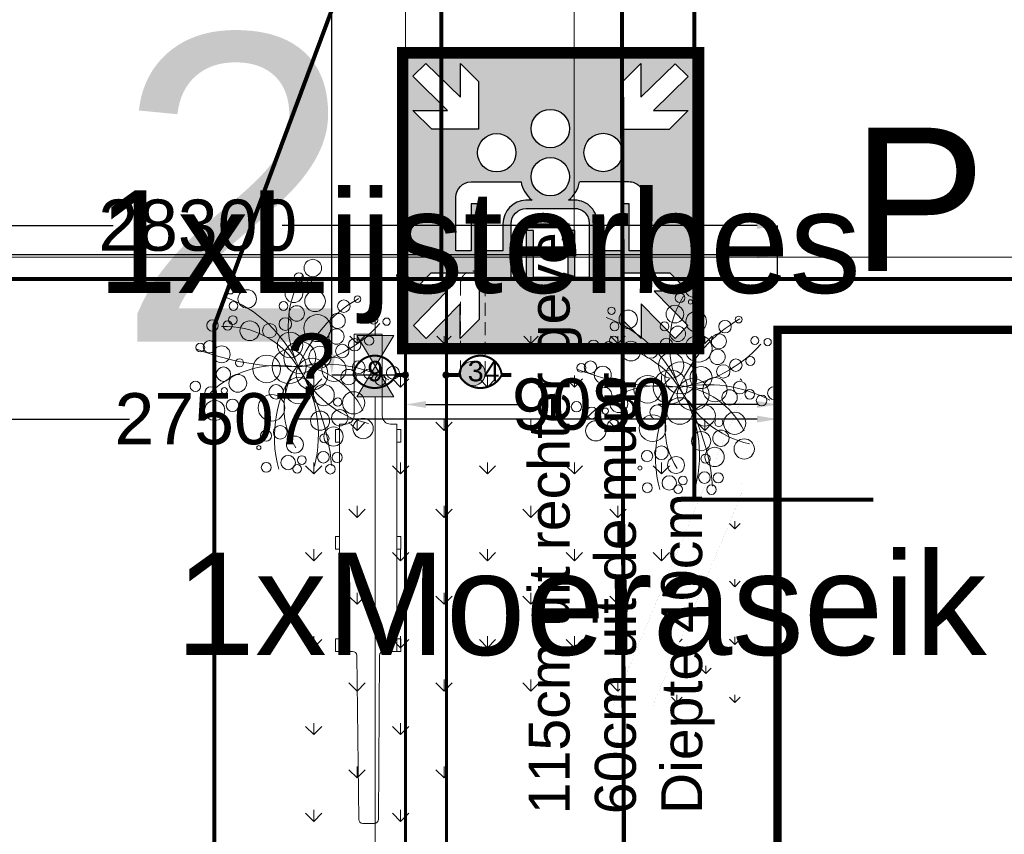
# Model space of a CAD drawing. Header units: millimetres. Extents: x 747415 to 1601423, y -236173 to 551995.
# Tile 198 of 256: x 1158491 to 1182523, y 19854 to 39745. Entities that reach past the tile are written whole.
import ezdxf
from ezdxf.lldxf.tags import DXFTag

# ---------------------------------------------------------------- set-up
doc = ezdxf.new("R2010")
doc.units = ezdxf.units.MM
doc.header["$LTSCALE"] = 100
doc.header["$MEASUREMENT"] = 0
doc.linetypes.add('HIDDEN2', pattern=[4.762499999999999, 3.175, -1.5875])
doc.layers.get('0').update_dxf_attribs({"linetype": 'CONTINUOUS', "lineweight": 0})
doc.layers.get('DEFPOINTS').update_dxf_attribs({"color": 6, "linetype": 'CONTINUOUS', "lineweight": 0})
for name, color, linetype, lineweight in [('T--A9042_BEPLANTING', 90, 'CONTINUOUS', 0), ('T--L9020_GEBOUWEN', 252, 'CONTINUOUS', 0), ('T--L9042_BEPLANTING', 90, 'CONTINUOUS', 0), ('T--L9042_BOMEN', 84, 'CONTINUOUS', 0), ('T--L9052_Ontstop Riool', 240, 'CONTINUOUS', 0), ('T--L9053_Water', 240, 'BLUS_WATER_LEIDING', 0), ('T--L9053_Waterleidingen', 170, 'TAP_WATER', 0), ('T--L9054_Gasleiding', 90, 'GAS_LINE', 0), ('T--L9060_Elektra', 240, 'ELECTRICAL_LINE', 0), ('T--L9065_BEVEILIGING_Afsluiter', 240, 'CONTINUOUS', 0), ('T--L9071_TERREINMEUBILAIR_Bank', 250, 'CONTINUOUS', 0), ('T--M9065_BEVEILIGING_Afsluiters', 240, 'CONTINUOUS', 0), ('T--T9020_GEBOUWEN', 7, 'CONTINUOUS', 0), ('T--T9042_Boomsoort', 7, 'CONTINUOUS', 0)]:
    doc.layers.add(name, color=color, linetype=linetype, lineweight=lineweight)
doc.layers.add('T--L9041_VERHARDING_Wegen', color=7, linetype='CONTINUOUS')
doc.layers.add('T--L9065_BEVEILIGING_Verzamelplaats', color=7, linetype='CONTINUOUS', true_color=0x00824a)
doc.styles.get("Standard").update_dxf_attribs({"font": 'arial.ttf'})
tags = doc.linetypes.add('BLUS_WATER_LEIDING', pattern='A,12.7,-5.08,["BSH",Standard,S=2.54,R=0,X=-2.54,Y=-1.27],-7.62', length=25.4).pattern_tags.tags
tags[6] = DXFTag(74, 10)
tags = doc.linetypes.add('ELECTRICAL_LINE', pattern='A,101.6,-50.08,["E",Standard,S=25.04,R=0,X=-12.52,Y=-12.52],-76.2', length=227.88).pattern_tags.tags
tags[6] = DXFTag(74, 10)
tags = doc.linetypes.add('GAS_LINE', pattern='A,12.7,-5.08,["GAS",Standard,S=2.54,R=0,X=-2.54,Y=-1.27],-6.35', length=24.13).pattern_tags.tags
tags[6] = DXFTag(74, 10)
tags = doc.linetypes.add('TAP_WATER', pattern='A,12.7,-5.08,["Water",Standard,S=2.54,R=0,X=-3.81,Y=-1.27],-7.62', length=25.4).pattern_tags.tags
tags[6] = DXFTag(74, 10)
doc.dimstyles.get("Standard").update_dxf_attribs({"dimtxt": 0.18, "dimasz": 500, "dimexe": 0.18, "dimexo": 0.0625, "dimgap": 0.09, "dimtad": 0, "dimtoh": 1, "dimdec": 0, "dimzin": 0, "dimdsep": 46, "dimtxsty": 'Standard', "dimcen": 0.09, "dimadec": 0, "dimazin": 0, "dimtfac": 1, "dimtdec": 0, "dimtofl": 0, "dimtmove": 0, "dimatfit": 3, "dimfxl": 1, "dimtolj": 1, "dimtzin": 0, "dimarcsym": 0})

# ---------------------------------------------------------------- blocks, each defined once
blk = doc.blocks.new('kraan')
at = {"layer": 'T--L9053_Water'}
for p, q in [((300, 1000), (-300, 0)), ((-300, 1000), (300, 1000)), ((-300, 1000), (300, 0)), ((300, 0), (0, 500)), ((-300, 0), (300, 0))]:
    blk.add_line(p, q, dxfattribs=at)
blk = doc.blocks.new('*D27')
at = {"layer": 'DEFPOINTS', "color": 0, "transparency": 16777216}
for p in [(1176987.255634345, 31067.30078719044), (1167907.255634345, 30349.90615700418), (1176987.255634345, 30349.90615700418)]:
    blk.add_point(p, dxfattribs=at)
at = {"layer": 'T--M9065_BEVEILIGING_Afsluiters', "color": 0, "lineweight": -2, "transparency": 16777216}
for p, q in [((1176987.255634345, 31067.23828719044), (1176987.255634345, 30349.72615700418)), ((1167907.255634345, 30349.96865700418), (1167907.255634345, 30350.08615700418)), ((1168407.255634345, 30349.90615700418), (1170822.165634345, 30349.90615700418)), ((1176487.255634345, 30349.90615700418), (1174072.345634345, 30349.90615700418))]:
    blk.add_line(p, q, dxfattribs=at)
at = {"layer": 'T--M9065_BEVEILIGING_Afsluiters', "color": 0, "transparency": 16777216}
for points in [[(1168407.255634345, 30433.23949033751), (1168407.255634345, 30266.57282367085), (1167907.255634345, 30349.90615700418)], [(1176487.255634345, 30433.23949033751), (1176487.255634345, 30266.57282367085), (1176987.255634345, 30349.90615700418)]]:
    blk.add_solid(points, dxfattribs=at)
at = {"layer": 'T--M9065_BEVEILIGING_Afsluiters', "color": 0, "lineweight": 0, "transparency": 16777216, "insert": (1172447.255634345, 30349.90615700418), "char_height": 1250, "attachment_point": 5}
blk.add_mtext('\\A1;9080', dxfattribs=at)
blk = doc.blocks.new('*D28')
at = {"layer": 'DEFPOINTS', "color": 0, "transparency": 16777216}
for p in [(1166109.408998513, 55827.30078719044), (1167907.255634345, 55827.30078719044), (1167907.255634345, 31067.30078719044)]:
    blk.add_point(p, dxfattribs=at)
at = {"layer": 'T--M9065_BEVEILIGING_Afsluiters', "color": 0, "lineweight": -2, "transparency": 16777216}
for p, q in [((1167907.193134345, 55827.30078719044), (1166109.228998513, 55827.30078719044)), ((1166109.408998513, 55327.30078719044), (1166109.408998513, 45572.39078719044)), ((1166109.408998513, 31567.30078719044), (1166109.408998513, 41322.21078719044)), ((1167907.193134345, 31067.30078719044), (1166109.228998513, 31067.30078719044))]:
    blk.add_line(p, q, dxfattribs=at)
at = {"layer": 'T--M9065_BEVEILIGING_Afsluiters', "color": 0, "transparency": 16777216}
for points in [[(1166026.07566518, 55327.30078719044), (1166192.742331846, 55327.30078719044), (1166109.408998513, 55827.30078719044)], [(1166026.07566518, 31567.30078719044), (1166192.742331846, 31567.30078719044), (1166109.408998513, 31067.30078719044)]]:
    blk.add_solid(points, dxfattribs=at)
at = {"layer": 'T--M9065_BEVEILIGING_Afsluiters', "color": 0, "lineweight": 0, "transparency": 16777216, "insert": (1166109.408998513, 43447.30078719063), "char_height": 1250, "attachment_point": 5, "rotation": 90}
blk.add_mtext('\\A1;24760', dxfattribs=at)
blk = doc.blocks.new('*D29')
at = {"layer": 'DEFPOINTS', "color": 0, "transparency": 16777216}
for p in [(1151447.255634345, 34000.06384305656), (1176987.255634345, 34000.06384305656), (1176987.255634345, 33410.83185926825)]:
    blk.add_point(p, dxfattribs=at)
at = {"layer": 'T--M9065_BEVEILIGING_Afsluiters', "color": 0, "lineweight": -2, "transparency": 16777216}
for p, q in [((1151447.255634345, 34000.12634305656), (1151447.255634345, 34000.24384305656)), ((1151947.255634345, 34000.06384305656), (1151947.345634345, 34000.06384305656)), ((1176487.255634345, 34000.06384305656), (1153647.525634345, 34000.06384305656)), ((1176987.255634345, 33410.89435926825), (1176987.255634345, 34000.24384305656))]:
    blk.add_line(p, q, dxfattribs=at)
at = {"layer": 'T--M9065_BEVEILIGING_Afsluiters', "color": 0, "transparency": 16777216}
for points in [[(1151947.255634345, 34083.3971763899), (1151947.255634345, 33916.73050972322), (1151447.255634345, 34000.06384305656)], [(1176487.255634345, 34083.3971763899), (1176487.255634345, 33916.73050972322), (1176987.255634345, 34000.06384305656)]]:
    blk.add_solid(points, dxfattribs=at)
at = {"layer": 'T--M9065_BEVEILIGING_Afsluiters', "color": 0, "lineweight": 0, "transparency": 16777216, "insert": (1152797.435634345, 34000.06384305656), "char_height": 500, "attachment_point": 5}
blk.add_mtext('\\A1;25540', dxfattribs=at)
blk = doc.blocks.new('*D31')
at = {"layer": 'DEFPOINTS', "color": 0, "transparency": 16777216}
for p in [(1149479.809391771, 33413.52044737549), (1176987.255634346, 31410.83185926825), (1176987.255634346, 29992.61703276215)]:
    blk.add_point(p, dxfattribs=at)
at = {"layer": 'T--M9065_BEVEILIGING_Afsluiters', "color": 0, "lineweight": -2, "transparency": 16777216}
for p, q in [((1149479.809391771, 33413.45794737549), (1149479.809391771, 29992.43703276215)), ((1176987.255634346, 31410.76935926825), (1176987.255634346, 29992.43703276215)), ((1149979.809391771, 29992.61703276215), (1161170.942513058, 29992.61703276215)), ((1176487.255634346, 29992.61703276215), (1165296.122513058, 29992.61703276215))]:
    blk.add_line(p, q, dxfattribs=at)
at = {"layer": 'T--M9065_BEVEILIGING_Afsluiters', "color": 0, "transparency": 16777216}
for points in [[(1149979.809391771, 30075.95036609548), (1149979.809391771, 29909.28369942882), (1149479.809391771, 29992.61703276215)], [(1176487.255634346, 30075.95036609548), (1176487.255634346, 29909.28369942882), (1176987.255634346, 29992.61703276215)]]:
    blk.add_solid(points, dxfattribs=at)
at = {"layer": 'T--M9065_BEVEILIGING_Afsluiters', "color": 0, "lineweight": 0, "transparency": 16777216, "insert": (1163233.532513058, 29992.61703276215), "char_height": 1250, "attachment_point": 5}
blk.add_mtext('\\A1;27507', dxfattribs=at)
blk = doc.blocks.new('*D32')
at = {"layer": 'DEFPOINTS', "color": 0, "transparency": 16777216}
for p in [(1176987.255634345, 34719.24179081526), (1148687.255634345, 33414.46881333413), (1176987.255634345, 33410.83185926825)]:
    blk.add_point(p, dxfattribs=at)
at = {"layer": 'T--M9065_BEVEILIGING_Afsluiters', "color": 0, "lineweight": -2, "transparency": 16777216}
for p, q in [((1148687.255634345, 33414.53131333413), (1148687.255634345, 34719.42179081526)), ((1149187.255634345, 34719.24179081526), (1160774.665634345, 34719.24179081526)), ((1176487.255634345, 34719.24179081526), (1164899.845634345, 34719.24179081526)), ((1176987.255634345, 33410.89435926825), (1176987.255634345, 34719.42179081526))]:
    blk.add_line(p, q, dxfattribs=at)
at = {"layer": 'T--M9065_BEVEILIGING_Afsluiters', "color": 0, "transparency": 16777216}
for points in [[(1149187.255634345, 34802.57512414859), (1149187.255634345, 34635.90845748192), (1148687.255634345, 34719.24179081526)], [(1176487.255634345, 34802.57512414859), (1176487.255634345, 34635.90845748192), (1176987.255634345, 34719.24179081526)]]:
    blk.add_solid(points, dxfattribs=at)
at = {"layer": 'T--M9065_BEVEILIGING_Afsluiters', "color": 0, "lineweight": 0, "transparency": 16777216, "insert": (1162837.255634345, 34719.24179081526), "char_height": 1250, "attachment_point": 5}
blk.add_mtext('\\A1;28300', dxfattribs=at)
blk = doc.blocks.new('boom21')
for centre, radius in [((452.1394366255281, 2629.609390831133), 117.5835447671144), ((177.1405614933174, 2447.76803503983), 124.3727060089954), ((475.970038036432, 2290.945128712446), 142.3366432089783), ((-703.5544937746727, 2096.385423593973), 247.9185551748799), ((29.47246033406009, 1949.90517048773), 235.4579580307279), ((976.2788686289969, 2120.005215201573), 105.9480061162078), ((1173.495349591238, 2258.37797132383), 105.3), ((1303.901148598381, 2025.030788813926), 175.5), ((247.4796526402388, 1890.467521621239), 110.9959458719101), ((1835.448748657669, 1892.667542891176), 120.4588726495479), ((-774.6983187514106, 1430.098881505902), 271.3794760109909), ((-311.0789787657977, 1608.236153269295), 199.2438204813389), ((151.8761672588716, 1456.899103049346), 234), ((960.9037434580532, 1706.633583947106), 206.9941303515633), ((1147.00797233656, 1279.144945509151), 167.5185064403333), ((-1962.189807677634, 1199.408474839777), 156.9719720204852), ((-1611.889639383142, 1224.462059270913), 130.8099766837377), ((-437.2921746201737, 1242.037205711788), 100.6472056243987), ((1496.679081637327, 1198.252391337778), 136.44427433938), ((1783.313862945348, 1381.316730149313), 49.63889603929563), ((-1419.635360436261, 962.3220733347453), 117.5835447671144), ((-945.0443082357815, 812.2080061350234), 187.2), ((-205.2382450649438, 937.0225441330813), 258.9905403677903), ((1072.195198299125, 647.7661219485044), 326.3440209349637), ((-1275.147689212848, 706.9260614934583), 156.0974695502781), ((-710.5444126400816, 483.9215322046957), 295.9891889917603), ((-178.9968125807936, 351.5582862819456), 387.6921717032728), ((292.5894845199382, 565.8262595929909), 324.4509361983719), ((797.7902471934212, 348.3427213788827), 177.0531276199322), ((-1790.866779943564, 240.9661603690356), 110.9959458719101), ((-1430.782747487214, 172.9324953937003), 152.1), ((-1089.672519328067, 173.491284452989), 163.8), ((-537.2990729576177, 66.84581692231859), 269.1), ((-91.50082418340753, -145.1167302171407), 392.4299300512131), ((241.0485228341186, -63.10659792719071), 414.9790597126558), ((1898.868190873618, 169.9595048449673), 152.1), ((2342.849532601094, 87.21490865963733), 246.8117703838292), ((-2378.812138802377, 14.46835685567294), 89.10454533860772), ((755.4392256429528, -256.0953407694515), 336.8706131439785), ((-2113.667397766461, -157.6594047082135), 96.48067163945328), ((-1120.352499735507, -206.1956112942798), 187.5652686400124), ((-16.2346659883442, -525.4326849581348), 310.8767279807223), ((1543.60582056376, -255.6068216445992), 217.6325802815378), ((1918.400784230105, -239.7431773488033), 73.99729724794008), ((2235.610141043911, -347.5764929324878), 140.8866565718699), ((-1321.273064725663, -533.1888322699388), 183.1339673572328), ((-797.0633627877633, -595.736641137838), 329.4749914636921), ((1757.279869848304, -609.6110739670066), 175.5), ((-1988.223800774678, -791.5193292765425), 81.9), ((-1612.205854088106, -787.2915911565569), 152.549336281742), ((1282.653682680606, -683.0251901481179), 99.27779207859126), ((2502.571789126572, -648.9222054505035), 126.0128564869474), ((-1038.447772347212, -1209.3295084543), 252.0257129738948), ((-504.419071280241, -1141.436383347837), 188.656831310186), ((-139.4079717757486, -1032.485489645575), 153.8894733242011), ((275.1866424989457, -1059.496520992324), 175.5), ((1581.448024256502, -1063.37627985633), 206.9941303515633), ((709.348985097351, -1272.682051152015), 240.0639289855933), ((-655.7561215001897, -1604.391529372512), 215.7373403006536), ((-295.6369540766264, -1448.897010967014), 107.8686701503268), ((1765.73534608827, -1361.646967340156), 152.1), ((1974.552598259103, -1445.5794115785), 107.8686701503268), ((-1127.936342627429, -1701.077457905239), 52.32399067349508), ((965.2686510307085, -1692.832791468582), 105.9480061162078), ((1134.915311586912, -1627.944421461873), 110.9959458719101), ((1469.875489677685, -1792.734284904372), 140.4), ((-1347.830711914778, -1959.478224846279), 213.5049648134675), ((-941.7969787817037, -1905.037912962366), 117), ((420.7918918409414, -1997.112989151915), 225.0539935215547), ((796.8098385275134, -1992.885251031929), 107.8686701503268), ((695.0914380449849, -2368.274138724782), 89.10454533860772)]:
    blk.add_circle(centre, radius)
for centre, radius, start, end in [((5302.155687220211, 627.4105791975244), 5281.604614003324, 158.4887270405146, 186.8223709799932), ((3034.675175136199, 415.6988443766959), 3005.236721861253, 138.8673280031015, 187.7269877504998), ((-2449.361152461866, 124.7176978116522), 2482.084551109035, 357.8698976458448, 50.61546601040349), ((-1346.874170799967, 2643.91642577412), 2985.28360468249, 297.5671151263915, 348.8380811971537), ((1080.678909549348, 1676.297267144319), 1977.953068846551, 179.325642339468, 238.0735376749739), ((-805.9513632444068, 1584.025680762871), 1793.494340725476, 298.7509763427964, 6.611773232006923), ((885.0467057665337, 3250.675785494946), 3310.388131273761, 215.8725534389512, 255.4439547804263), ((-1010.239492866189, -3035.46340026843), 3250.438108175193, 71.33922211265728, 111.6798740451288), ((-2223.113806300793, 2664.050445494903), 3465.014496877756, 273.3086475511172, 310.5821442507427), ((-2187.88236276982, -6.244156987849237), 2219.228214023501, 301.2650677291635, 0.9993554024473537), ((-2531.50667255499, -5639.231474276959), 6223.711672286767, 42.33939632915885, 65.68617867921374), ((3205.63943896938, -110.9991269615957), 3174.461255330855, 177.8301916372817, 223.041758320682), ((2109.043763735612, 218.0716561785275), 2063.129408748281, 184.7690608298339, 246.3269178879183), ((1524.629938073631, 1946.419437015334), 2403.134342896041, 232.2399747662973, 292.0943705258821)]:
    blk.add_arc(centre, radius, start, end)
blk = doc.blocks.new('boom18')
for p, q in [((-119.9426916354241, 2013.40112323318), (-310.920374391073, 2429.548843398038)), ((179.2727141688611, 1805.602807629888), (81.57198417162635, 2440.489848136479)), ((-1125.741122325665, 1785.019399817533), (-1134.417657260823, 2205.417590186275)), ((-1134.417657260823, 2205.417590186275), (-887.6598486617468, 1794.149998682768)), ((-877.5024603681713, 1678.050519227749), (-877.587970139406, 2321.477784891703)), ((-395.0556776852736, 2106.31999154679), (-683.3732685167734, 2350.168183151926)), ((180.2884529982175, 1793.992859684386), (497.1510236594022, 2348.161353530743)), ((451.6137958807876, 1583.754479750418), (627.7350009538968, 2301.091903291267)), ((-1446.391336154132, 1113.531394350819), (-1518.508793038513, 1937.837698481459)), ((-864.2978555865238, 1527.121195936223), (-1372.223618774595, 2032.527687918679)), ((-38.95889743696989, 1248.36459099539), (-395.0556776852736, 2106.31999154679)), ((4.442560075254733, 912.8961327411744), (-119.9426916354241, 2013.40112323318)), ((464.543088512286, 1596.584459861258), (1070.463676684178, 2059.054117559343)), ((999.618487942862, 941.4686767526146), (1245.929964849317, 1980.814919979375)), ((-812.7704874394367, 1098.773154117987), (-1701.550367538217, 1781.437872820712)), ((64.47544361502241, 1351.004431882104), (180.2884529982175, 1793.992859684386)), ((811.7735314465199, 679.3592874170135), (1481.514646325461, 1697.256755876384)), ((-1678.653488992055, 1198.500411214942), (-1902.324616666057, 1506.498503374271)), ((-1471.784806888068, 1403.780092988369), (-1816.898262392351, 1654.358103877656)), ((-813.7862262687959, 1110.38310206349), (-877.5024603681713, 1678.050519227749)), ((186.4683957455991, 1080.905906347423), (464.543088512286, 1596.584459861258)), ((-1446.391336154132, 1113.531394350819), (-2043.531096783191, 1353.758774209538)), ((12.10335618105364, 504.1078903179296), (64.47544361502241, 1351.004431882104)), ((1531.285848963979, 1128.369306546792), (1756.90294452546, 1440.578584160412)), ((-2009.271288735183, 1122.779847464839), (-2162.666634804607, 1109.35949364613)), ((-1209.790915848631, 818.3632823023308), (-2009.271288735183, 1122.779847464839)), ((-1052.057302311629, 621.5845409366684), (-1446.391336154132, 1113.531394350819)), ((-415.8543516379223, 256.0877980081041), (-812.7704874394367, 1098.773154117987)), ((12.10335618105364, 504.1078903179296), (186.4683957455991, 1080.905906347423)), ((1128.44629972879, 753.8598190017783), (1531.285848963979, 1128.369306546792)), ((1492.773283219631, 926.1200628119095), (1963.857136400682, 1002.431000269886)), ((1514.379110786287, 518.5518525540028), (1893.856666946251, 1160.090142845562)), ((0, 0), (4.442560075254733, 912.8961327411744)), ((577.0147864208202, 471.6395413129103), (1492.773283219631, 926.1200628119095)), ((-1873.057992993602, 690.1420506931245), (-2327.149598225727, 580.2213015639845)), ((-1464.228303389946, -128.1033773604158), (-2278.479644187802, 666.3710658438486)), ((-1064.986594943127, 608.7545608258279), (-1873.057992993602, 690.1420506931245)), ((12.92929263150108, 12.82998011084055), (-1064.986594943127, 608.7545608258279)), ((0, 0), (811.7735314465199, 679.3592874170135)), ((626.510676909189, 66.51139538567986), (1514.379110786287, 518.5518525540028)), ((1501.449818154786, 505.7218724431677), (2086.125400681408, 568.5731713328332)), ((-1895.783851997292, -13.77501902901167), (-2334.724884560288, 345.5822783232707)), ((-1957.193296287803, 366.9131988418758), (-2328.905763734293, 439.6818940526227)), ((1307.785740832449, 149.5128673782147), (2094.251311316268, 475.6935877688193)), ((-1756.608849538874, 162.1846060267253), (-2335.465311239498, 193.4329228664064)), ((13.94503146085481, 1.220032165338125), (-1041.814404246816, -137.9422041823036)), ((11.91355380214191, 24.43992805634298), (-980.3194501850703, -1162.05768771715)), ((0, 0), (-886.0267585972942, -954.9283153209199)), ((-1.015738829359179, 11.60994794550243), (1307.785740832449, 149.5128673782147)), ((0, 0), (547.7293799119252, -478.5264995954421)), ((776.6690041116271, -364.906369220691), (12.92929263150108, 12.82998011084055)), ((12.92929263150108, 12.82998011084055), (56.14094776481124, -802.3064404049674)), ((945.2149228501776, 117.7920310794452), (1925.70539257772, -7.004812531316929)), ((1925.70539257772, -7.004812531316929), (2106.990801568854, 8.855605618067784)), ((-1984.25742275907, -126.8047756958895), (-2329.095566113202, -39.9860682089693)), ((-1041.814404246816, -137.9422041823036), (-1984.25742275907, -126.8047756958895)), ((-1429.503380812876, -43.17364524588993), (-1895.783851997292, -13.77501902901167)), ((-666.314293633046, -93.39138777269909), (-1444.929265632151, -348.692388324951)), ((-1042.830143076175, -126.3322562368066), (-1429.503380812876, -43.17364524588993)), ((-305.7749533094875, -38.45065558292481), (-1068.413416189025, -315.7515198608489)), ((245.4667576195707, -235.8983401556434), (569.88583177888, -1213.613316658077)), ((1925.70539257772, -7.004812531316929), (2056.564682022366, -217.8335661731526)), ((-2018.707033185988, -375.493811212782), (-2303.702095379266, -330.2347668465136)), ((-1444.929265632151, -348.692388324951), (-2018.707033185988, -375.493811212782)), ((-1444.929265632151, -348.692388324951), (-1867.808279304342, -654.7622203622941)), ((-1068.413416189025, -315.7515198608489), (-1459.064099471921, -829.5803827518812)), ((-1002.029570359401, -1877.584705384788), (-395.7293774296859, -455.7791231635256)), ((547.7293799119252, -478.5264995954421), (1115.688026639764, -545.8246924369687)), ((547.7293799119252, -478.5264995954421), (1087.143046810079, -1343.841377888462)), ((2031.997147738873, -418.8627777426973), (776.6690041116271, -364.906369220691)), ((1257.169818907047, -556.8442666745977), (2031.997147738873, -418.8627777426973)), ((-1867.808279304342, -654.7622203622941), (-1964.872875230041, -990.8210523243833)), ((-1231.415526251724, -540.5910010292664), (-1787.925733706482, -764.7615389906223)), ((760.9678071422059, -506.6658088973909), (1293.736416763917, -974.8023927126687)), ((959.5207762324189, -688.1745058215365), (1544.746983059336, -952.8418137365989)), ((1115.688026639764, -545.8246924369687), (1928.838118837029, -685.2619220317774)), ((-1787.925733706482, -764.7615389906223), (-2156.5909846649, -726.8226876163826)), ((-1460.07983830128, -817.9704348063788), (-1684.681195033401, -1141.789660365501)), ((-886.0267585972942, -954.9283153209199), (-1664.366418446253, -1373.988619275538)), ((-1459.064099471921, -829.5803827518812), (-1540.61730080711, -1503.547737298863)), ((56.14094776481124, -802.3064404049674), (-557.5447291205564, -1979.083083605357)), ((56.14094776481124, -802.3064404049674), (272.3222988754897, -1988.370821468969)), ((416.6802880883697, -747.3657082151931), (707.5799808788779, -1341.952402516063)), ((501.6415278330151, -915.4147665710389), (1208.120260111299, -1602.32995547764)), ((1544.746983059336, -952.8418137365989), (1759.001149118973, -992.5910709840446)), ((-1684.681195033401, -1141.789660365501), (-1848.974356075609, -1191.259890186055)), ((-1685.69693386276, -1130.179712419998), (-1709.248729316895, -1342.818871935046)), ((-980.3194501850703, -1162.05768771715), (-1002.029570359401, -1877.584705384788)), ((-614.9767278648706, -1001.407391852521), (-600.3955623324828, -1971.133232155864)), ((109.4244814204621, -1090.115074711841), (533.2149413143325, -1918.750418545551)), ((843.4324546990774, -967.4036302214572), (1528.305359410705, -1246.750608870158)), ((1293.736416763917, -974.8023927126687), (1429.9497125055, -1407.440189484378)), ((-976.9969215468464, -1360.646834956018), (-1331.166516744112, -1649.006558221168)), ((141.6528118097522, -1297.874105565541), (21.31173258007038, -2010.331400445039)), ((569.88583177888, -1213.613316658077), (656.6887468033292, -1884.550233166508)), ((707.5799808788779, -1341.952402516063), (996.1728838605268, -1749.559897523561)), ((708.5957197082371, -1353.562350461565), (792.0761060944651, -1825.910119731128)), ((1087.143046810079, -1343.841377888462), (1114.567995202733, -1657.309972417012)), ((-603.9934031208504, -1608.784781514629), (-800.7046969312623, -1930.16394274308)), ((65.64341915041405, -1713.982540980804), (-203.8402484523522, -2006.632019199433))]:
    blk.add_line(p, q)
blk = doc.blocks.new('Verzamelplaats')
at = {"layer": 'T--L9065_BEVEILIGING_Verzamelplaats', "linetype": 'Continuous'}
h = blk.add_hatch(color=116, dxfattribs=at)
h.paths.add_polyline_path([(697.4303348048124, -27.49769019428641), (-699.6606771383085, -27.49769019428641), (-699.6606771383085, -1424.18160719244), (697.4303348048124, -1424.18160719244)])
h.paths.add_polyline_path([(350.0230033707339, -143.63903417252), (438.9487460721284, -55.4633976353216), (438.9487460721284, -219.8635136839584), (607.9010733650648, -56.13266242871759), (670.8096719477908, -117.8165675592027), (501.0672837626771, -284.7662637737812), (670.2719916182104, -284.7662637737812), (577.9884901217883, -377.0451308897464), (350.0230033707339, -377.0451308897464)], flags=16)
h.paths.add_polyline_path([(-352.2060354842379, -376.1738040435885), (-580.171522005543, -376.1635692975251), (-672.4508804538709, -283.8805591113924), (-503.246172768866, -283.8881557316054), (-672.9810654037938, -116.9308389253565), (-610.0696975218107, -55.24975820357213), (-441.1247212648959, -218.9881945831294), (-441.1173403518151, -54.58807870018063), (-352.1955564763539, -142.7677075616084)], flags=16)
h.paths.add_polyline_path([(-349.8073419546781, -1077.079457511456), (-349.7409059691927, -1305.044934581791), (-441.9928749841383, -1397.355324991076), (-442.0421863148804, -1228.15062432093), (-608.9424074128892, -1397.941659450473), (-670.6446433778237, -1335.051040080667), (-506.9630368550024, -1166.051003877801), (-671.3631459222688, -1166.098915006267), (-583.2134287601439, -1077.147479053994)], flags=16)
h.paths.add_polyline_path([(348.463924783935, -1077.079457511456), (581.8700115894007, -1077.147479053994), (670.0197287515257, -1166.098915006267), (505.6196196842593, -1166.051003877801), (669.3012262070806, -1335.051040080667), (607.5989902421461, -1397.941659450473), (440.6987691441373, -1228.15062432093), (440.6494578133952, -1397.355324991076), (348.3974887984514, -1305.044934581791)], flags=16)
edge = h.paths.add_edge_path(flags=16)
edge.add_arc((381.8617621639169, -702.3528160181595), 70.41413548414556, -4.2451199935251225, 90.65386379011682, ccw=False)
edge.add_line((452.0827160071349, -707.5651204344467), (452.0827160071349, -970.2530168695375))
edge.add_line((452.0827160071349, -970.2530168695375), (382.6653161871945, -970.2530168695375))
edge.add_line((382.6653161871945, -970.2530168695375), (382.6653161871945, -739.9120143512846))
edge.add_line((382.6653161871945, -739.9120143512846), (348.4972216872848, -739.9120143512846))
edge.add_line((348.4972216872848, -739.9120143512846), (348.4972216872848, -970.2530168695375))
edge.add_line((348.4972216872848, -970.2530168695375), (226.9203435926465, -970.2530168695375))
edge.add_line((226.9203435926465, -970.2530168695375), (226.9203435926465, -839.2678948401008))
edge.add_arc((116.6993897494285, -832.7392924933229), 110.4141354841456, 356.610219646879, 449.4778394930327)
edge.add_line((117.7056262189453, -722.3297421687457), (86.46114955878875, -722.3297421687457))
edge.add_arc((-2.333181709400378, -607.7821358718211), 144.9330444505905, 307.7819138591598, 350.2792846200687)
edge.add_arc((148.455686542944, -709.1784755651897), 77.33335983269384, 92.88698947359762, 95.89062227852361, ccw=False)
edge.add_line((144.5607027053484, -631.9432656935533), (381.0582081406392, -631.9432656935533))
edge = h.paths.add_edge_path(flags=16)
edge.add_line((186.9203435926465, -837.9515969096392), (186.9203435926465, -1100.63949334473))
edge.add_line((186.9203435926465, -1100.639493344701), (117.5029437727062, -1100.639493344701))
edge.add_line((117.5029437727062, -1100.63949334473), (117.5029437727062, -870.2984908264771))
edge.add_line((117.5029437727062, -870.2984908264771), (83.33484927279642, -870.2984908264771))
edge.add_line((83.33484927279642, -870.298490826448), (83.33484927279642, -1100.639493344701))
edge.add_line((83.33484927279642, -1100.63949334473), (-84.25282795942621, -1100.63949334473))
edge.add_line((-84.25282795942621, -1100.63949334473), (-84.25282795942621, -870.2984908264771))
edge.add_line((-84.25282795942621, -870.2984908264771), (-120.60166970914, -870.2984908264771))
edge.add_line((-120.60166970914, -870.2984908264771), (-120.60166970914, -1100.63949334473))
edge.add_line((-120.60166970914, -1100.63949334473), (-194.0232146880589, -1100.63949334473))
edge.add_line((-194.0232146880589, -1100.639493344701), (-194.0232146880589, -837.9515969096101))
edge.add_arc((-116.7066858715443, -839.5649520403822), 77.33335983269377, 92.88698947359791, 178.8045890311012, ccw=False)
edge.add_line((-120.60166970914, -762.3297421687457), (115.8958357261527, -762.3297421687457))
edge.add_arc((116.6993897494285, -832.7392924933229), 70.41413548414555, -4.2451199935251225, 90.6538637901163, ccw=False)
edge = h.paths.add_edge_path(flags=16)
edge.add_arc((-2.333181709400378, -607.7821358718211), 144.9330444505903, 189.7497296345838, 232.2180861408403)
edge.add_line((-91.1275129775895, -722.3297421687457), (-121.5049038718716, -722.3297421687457))
edge.add_arc((-116.7066858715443, -839.5649520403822), 117.3333598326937, 92.34370108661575, 179.0295185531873)
edge.add_line((-234.0232146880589, -837.5776432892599), (-234.0232146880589, -970.3128588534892))
edge.add_line((-234.0232146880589, -970.3128588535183), (-352.9062285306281, -970.3128588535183))
edge.add_line((-352.9062285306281, -970.3128588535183), (-352.9062285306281, -739.9718563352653))
edge.add_line((-352.9062285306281, -739.9718563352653), (-389.2550702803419, -739.9718563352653))
edge.add_line((-389.2550702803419, -739.9718563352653), (-389.2550702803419, -970.3128588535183))
edge.add_line((-389.2550702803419, -970.3128588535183), (-462.6766152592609, -970.3128588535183))
edge.add_line((-462.6766152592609, -970.3128588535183), (-462.6766152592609, -707.6249624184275))
edge.add_arc((-385.3600864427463, -709.2383175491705), 77.33335983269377, 92.88698947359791, 178.8045890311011, ccw=False)
edge.add_line((-389.2550702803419, -632.003107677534), (-152.757564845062, -632.003107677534))
edge.add_arc((-151.9540108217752, -702.4126580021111), 70.41413548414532, 84.47369568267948, 90.653863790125, ccw=False)
edge = h.paths.add_edge_path(flags=16)
edge.add_arc((-263.6348489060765, -490.8918527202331), 93.775838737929, -180, 0, ccw=False)
edge.add_arc((-263.6348489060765, -490.8918527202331), 93.775838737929, 0, 180, ccw=False)
edge = h.paths.add_edge_path(flags=16)
edge.add_arc((-2.333181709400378, -607.7821358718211), 93.775838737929, -180, 0, ccw=False)
edge.add_arc((-2.333181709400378, -607.7821358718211), 93.775838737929, 0, 180, ccw=False)
edge = h.paths.add_edge_path(flags=16)
edge.add_arc((-1.883285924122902, -372.5116586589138), 93.775838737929, -180, 0, ccw=False)
edge.add_arc((-1.883285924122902, -372.5116586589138), 93.775838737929, 0, 180, ccw=False)
edge = h.paths.add_edge_path(flags=16)
edge.add_arc((255.8850533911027, -489.4895836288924), 93.775838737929, -180, 0, ccw=False)
edge.add_arc((255.8850533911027, -489.4895836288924), 93.775838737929, 0, 180, ccw=False)
at = {"layer": 'T--L9065_BEVEILIGING_Verzamelplaats', "color": 7, "linetype": 'Continuous', "true_color": 0xffffff, "const_width": 50}
blk.add_lwpolyline([(-725, 0), (725, 0), (725, -1450), (-725, -1450)], close=True, dxfattribs=at)
at = {"layer": 'T--L9065_BEVEILIGING_Verzamelplaats', "color": 116, "linetype": 'Continuous', "true_color": 0x008837}
for points in [[(697.4303348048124, -27.49769019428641), (-699.6606771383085, -27.49769019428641), (-699.6606771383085, -1424.18160719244), (697.4303348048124, -1424.18160719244)], [(-699.6606771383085, -27.49769019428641), (697.4303348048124, -27.49769019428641), (697.4303348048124, -1424.18160719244), (-699.6606771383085, -1424.18160719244)], [(-352.2060354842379, -376.1738040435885), (-580.171522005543, -376.1635692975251), (-672.4508804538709, -283.8805591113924), (-503.246172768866, -283.8881557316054), (-672.9810654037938, -116.9308389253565), (-610.0696975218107, -55.24975820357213), (-441.1247212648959, -218.9881945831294), (-441.1173403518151, -54.58807870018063), (-352.1955564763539, -142.7677075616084)], [(350.0230033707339, -143.63903417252), (438.9487460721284, -55.4633976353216), (438.9487460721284, -219.8635136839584), (607.9010733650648, -56.13266242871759), (670.8096719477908, -117.8165675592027), (501.0672837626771, -284.7662637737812), (670.2719916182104, -284.7662637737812), (577.9884901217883, -377.0451308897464), (350.0230033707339, -377.0451308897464)], [(-349.8073419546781, -1077.079457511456), (-349.7409059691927, -1305.044934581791), (-441.9928749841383, -1397.355324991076), (-442.0421863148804, -1228.15062432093), (-608.9424074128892, -1397.941659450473), (-670.6446433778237, -1335.051040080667), (-506.9630368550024, -1166.051003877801), (-671.3631459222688, -1166.098915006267), (-583.2134287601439, -1077.147479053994)], [(348.463924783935, -1077.079457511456), (581.8700115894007, -1077.147479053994), (670.0197287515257, -1166.098915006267), (505.6196196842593, -1166.051003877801), (669.3012262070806, -1335.051040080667), (607.5989902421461, -1397.941659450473), (440.6987691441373, -1228.15062432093), (440.6494578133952, -1397.355324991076), (348.3974887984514, -1305.044934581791)]]:
    blk.add_lwpolyline(points, close=True, dxfattribs=at)
for points in [[(91.8925528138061, -372.5116586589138, -1), (-95.65912466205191, -372.5116586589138, -1)], [(-169.8590101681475, -490.8918527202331, -1), (-357.4106876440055, -490.8918527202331, -1)], [(349.6608921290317, -489.4895836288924, -1), (162.1092146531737, -489.4895836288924, -1)], [(91.44265702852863, -607.7821358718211, -1), (-96.10902044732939, -607.7821358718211, -1)], [(-145.1729376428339, -632.3258010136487, 0.1874536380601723), (-91.1275129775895, -722.3297421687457), (-121.5049038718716, -722.3297421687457, 0.3973713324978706), (-234.0232146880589, -837.5776432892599), (-234.0232146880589, -970.3128588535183), (-352.9062285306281, -970.3128588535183), (-352.9062285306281, -739.9718563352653), (-389.2550702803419, -739.9718563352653), (-389.2550702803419, -970.3128588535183), (-462.6766152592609, -970.3128588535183), (-462.6766152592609, -707.6249624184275, -0.3934952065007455), (-389.2550702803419, -632.003107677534), (-152.757564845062, -632.003107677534, -0.02697260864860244)], [(381.0582081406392, -631.9432656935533, -0.4394845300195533), (452.0827160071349, -707.5651204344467), (452.0827160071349, -970.2530168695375), (382.6653161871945, -970.2530168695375), (382.6653161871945, -739.9120143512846), (348.4972216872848, -739.9120143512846), (348.4972216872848, -970.2530168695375), (226.9203435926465, -970.2530168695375), (226.9203435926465, -839.2678948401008, 0.4289498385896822), (117.7056262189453, -722.3297421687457), (86.46114955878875, -722.3297421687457, 0.187584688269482), (140.5189846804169, -632.2534646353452, -0.01310657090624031), (144.5607027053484, -631.9432656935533)], [(186.9203435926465, -837.9515969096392), (186.9203435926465, -1100.639493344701), (117.5029437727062, -1100.63949334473), (117.5029437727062, -870.2984908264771), (83.33484927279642, -870.298490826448), (83.33484927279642, -1100.63949334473), (-84.25282795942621, -1100.63949334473), (-84.25282795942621, -870.2984908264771), (-120.60166970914, -870.2984908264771), (-120.60166970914, -1100.63949334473), (-194.0232146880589, -1100.639493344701), (-194.0232146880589, -837.9515969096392, -0.3934952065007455), (-120.60166970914, -762.3297421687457), (115.8958357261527, -762.3297421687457, -0.4394845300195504)]]:
    blk.add_lwpolyline(points, format="xyb", close=True, dxfattribs=at)
blk = doc.blocks.new('*U333')
at = {"layer": 'T--L9071_TERREINMEUBILAIR_Bank', "linetype": 'Continuous'}
h = blk.add_hatch(color=256, dxfattribs=at)
edge = h.paths.add_edge_path()
edge.add_arc((0, 1100), 300, 0, 360)
at = {"layer": 'T--L9071_TERREINMEUBILAIR_Bank', "linetype": 'HIDDEN2'}
blk.add_lwpolyline([(300, 1100, 0.4142135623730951), (0, 1400, 0.4142135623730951), (-300, 1100), (-300, -1100, 0.4142135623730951), (0, -1400, 0.4142135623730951), (300, -1100)], format="xyb", close=True, dxfattribs=at)
at = {"layer": 'T--L9071_TERREINMEUBILAIR_Bank', "linetype": 'Continuous'}
blk.add_circle((0, 1100), 300, dxfattribs=at)
blk = doc.blocks.new('Boorkop')
at = {"layer": 'T--L9071_TERREINMEUBILAIR_Bank', "linetype": 'Continuous'}
blk.add_lwpolyline([(-194.2882652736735, -11950), (-475.8319519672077, -11950, -0.4107061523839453), (-575.8247641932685, -11851.1989591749), (-623.8010408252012, -7849.992812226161, 0.4142135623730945), (-724.9928122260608, -7751.198959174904), (-1045, -7750), (-1045, -2200), (-890, -2200, 0.414213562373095), (-690, -2000), (-690, 0), (0, 0), (0, -2000, 0.414213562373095), (200, -2200), (355, -2200), (355, -7750), (34.28826527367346, -7750, 0.4121230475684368), (-65.70918380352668, -7849.285732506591), (-94.29081619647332, -11850.71426749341, -0.4121230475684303)], format="xyb", close=True, dxfattribs=at)
for points in [[(-1045, -2640), (-1145, -2640), (-1145, -2330), (-1045, -2330)], [(355, -2330), (455, -2330), (455, -2640), (355, -2640)], [(-1045, -5250), (-1145, -5250), (-1145, -4940), (-1045, -4940)], [(355, -4940), (455, -4940), (455, -5250), (355, -5250)], [(-1045, -7750), (-1145, -7750), (-1145, -7440), (-1045, -7440)], [(355, -7750), (455, -7750), (455, -7440), (355, -7440)]]:
    blk.add_lwpolyline(points, dxfattribs=at)

msp = doc.modelspace()

# ---------------------------------------------------------------- hatches: boundary and pattern name
at = {"layer": 'T--A9042_BEPLANTING'}
h = msp.add_hatch(dxfattribs=at)
h.set_pattern_fill('GRASS', color=256, scale=1500)
h.set_pattern_definition([(90, (0, 53048.41895943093), (-1060.6601715, 1060.6601715), [281.25, -1840.0703445]), (45, (0, 53048.41895943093), (-1060.660171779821, 1060.660171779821), [281.25, -1218.75]), (135, (0, 53048.41895943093), (-1060.660171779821, -1060.660171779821), [281.25, -1218.75])])
h.paths.add_polyline_path([(1176113.055071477, 30514.08981458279), (1176112.555071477, 32013.58981458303), (1167340.646590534, 32013.58981458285), (1167340.646590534, 30070.10025892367, 0.4142135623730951), (1167540.646590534, 29870.10025892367), (1167695.646590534, 29791.08065108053), (1167695.646590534, 29870.10025892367), (1167340.646590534, 29870.10025892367), (1167340.646590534, 32013.58981458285), (1166650.646590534, 32013.58981458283), (1166650.646590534, 29870.10025892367), (1166295.646590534, 29870.10025892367), (1166295.646590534, 24320.10025892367), (1166715.665459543, 24318.52658965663), (1166764.821826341, 20218.90129974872, 0.4107061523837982), (1166864.814638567, 20120.10025892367, 1.471922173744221), (1167319.030129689, 20120.10025892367), (1166766.006495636, 20120.10025892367), (1166716.845549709, 24220.10744669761, 0.4142135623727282), (1166615.653778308, 24318.90129974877), (1166295.646590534, 24320.10025892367), (1166195.646590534, 24320.10025892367), (1166195.646590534, 24630.10025892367), (1166237.440483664, 26820.10025892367), (1166195.646590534, 26820.10025892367), (1166195.646590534, 27130.10025892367), (1166279.588196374, 29430.10025892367), (1166195.646590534, 29430.10025892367), (1166195.646590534, 29870.10025892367), (1166450.646590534, 29870.10025892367, 0.4142135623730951), (1166650.646590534, 30070.10025892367), (1166650.646590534, 32013.58981458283), (1164812.555071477, 32013.5898145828), (1164812.555071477, 13690.25440983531), (1168912.555071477, 13690.25440983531), (1168912.555071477, 22990.25440983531), (1172969.764788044, 22990.25440983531)])
h = msp.add_hatch(dxfattribs=at)
h.set_pattern_fill('GRASS', color=256, scale=1000, style=0)
h.set_pattern_definition([(90, (25.29943713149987, -263.806900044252), (-707.106781, 707.106781), [187.5, -1226.713563]), (45, (25.29943713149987, -263.806900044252), (-707.1067811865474, 707.1067811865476), [187.5, -812.5]), (135, (25.29943713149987, -263.806900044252), (-707.1067811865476, -707.1067811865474), [187.5, -812.5])])
h.paths.add_polyline_path([(1176112.862345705, 28178.42965146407), (1173945.292330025, 22990.25440983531), (1176113.055071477, 22990.25440983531)])
at = {"layer": 'T--L9053_Water'}
h = msp.add_hatch(color=256, dxfattribs=at)
h.paths.add_polyline_path([(1166721.072498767, 32035.54164631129), (1167171.072498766, 31285.54164631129), (1167621.072498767, 32035.54164631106)])
h.paths.add_polyline_path([(1167621.072498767, 30535.54164631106), (1167171.072498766, 31285.54164631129), (1166721.072498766, 30535.54164631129)])
at = {"layer": 'T--L9065_BEVEILIGING_Afsluiter', "lineweight": 0}
h = msp.add_hatch(color=256, dxfattribs=at)
edge = h.paths.add_edge_path()
edge.add_arc((1167907.255634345, 31067.30078719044), 75, 0, 360)
h = msp.add_hatch(color=256, dxfattribs=at)
edge = h.paths.add_edge_path()
edge.add_arc((1168894.156177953, 31067.30078719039), 75, 0, 360)

# ---------------------------------------------------------------- linework, layer by layer
at = {"layer": 'T--L9020_GEBOUWEN', "const_width": 200}
msp.add_lwpolyline([(1176987.255634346, 17610.86777441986), (1193147.255634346, 17610.86777441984), (1193147.255634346, 32170.86777441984), (1176987.255634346, 32170.86777441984)], close=True, dxfattribs=at)
at = {"layer": 'T--L9041_VERHARDING_Wegen', "const_width": 1}
msp.add_lwpolyline([(1164812.555071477, 32013.5898145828), (1176112.555071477, 32013.58981458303), (1176113.055071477, 30514.08981458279), (1172969.764788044, 22990.25440983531), (1168912.555071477, 22990.25440983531), (1168912.555071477, 13690.25440983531), (1164812.555071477, 13690.25440983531)], close=True, dxfattribs=at)
msp.add_lwpolyline([(1176113.055071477, 28178.89094917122), (1173945.292330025, 22990.25440983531), (1176113.055071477, 22990.25440983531), (1176112.862327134, 28178.92959289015)], dxfattribs=at)
at = {"layer": 'T--L9042_BEPLANTING', "lineweight": 0}
for p, q in [((1176113.055071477, 28423.97542229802), (1176112.83972074, 28424.02417507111)), ((1176113.055071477, 28178.89094917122), (1176112.862327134, 28178.92959289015))]:
    msp.add_line(p, q, dxfattribs=at)
at = {"layer": 'T--L9042_BEPLANTING', "const_width": 1}
for points in [[(1164812.555071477, 32013.5898145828), (1164812.555071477, 13690.25440983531), (1168912.555071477, 13690.25440983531), (1168912.555071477, 22990.25440983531), (1172969.764788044, 22990.25440983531), (1176113.055071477, 30514.08981458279), (1176112.555071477, 32013.58981458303)], [(1176112.862345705, 28178.42965146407), (1173945.292330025, 22990.25440983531), (1176113.055071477, 22990.25440983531)]]:
    msp.add_lwpolyline(points, close=True, dxfattribs=at)
at = {"layer": 'T--L9053_Water', "ltscale": 2}
for p, q in [((1172025.021311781, 42147.81762391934), (1172025.021311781, 33948.33474209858)), ((1148480.725824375, 33948.33474209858), (1185340.65998595, 33948.33474209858)), ((1167171.072498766, 32035.54164631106), (1167171.072498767, 33948.33474209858)), ((1167171.072498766, -2334.802608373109), (1167171.072498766, 30535.54164631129))]:
    msp.add_line(p, q, dxfattribs=at)
at = {"layer": 'T--L9053_Waterleidingen', "lineweight": 0, "ltscale": 2, "const_width": 100}
msp.add_lwpolyline([(1112055.480072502, 33410.83185926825), (1168779.468694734, 33410.83185926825), (1168779.468694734, 51960.88415054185), (1183519.44357471, 51960.88415054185), (1190073.926862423, 50946.90311521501), (1192522.517125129, 72745.62410674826), (1166574.810501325, 72745.62410674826), (1166574.810501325, 115941.6272927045), (1146055.940458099, 115941.6272927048), (1126131.458303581, 111869.4161648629), (1112055.480072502, 111869.4161648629)], close=True, dxfattribs=at)
at = {"layer": 'T--L9053_Waterleidingen', "lineweight": 0, "ltscale": 2}
for points, const_width in [([(1167907.255634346, 33410.83185926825), (1167907.255634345, -2334.802608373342)], 75), ([(1203321.980589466, 33410.83185926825), (1168779.468694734, 33410.83185926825)], 100), ([(1168907.255634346, 33410.83185926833), (1168907.255634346, 18650.75458864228)], 75)]:
    msp.add_lwpolyline(points, dxfattribs=dict(at, const_width=const_width))
at = {"layer": 'T--L9054_Gasleiding', "ltscale": 2, "const_width": 100}
for points in [[(1179329.475883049, 28026.07701264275), (1174956.756348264, 28026.07701264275), (1174956.756348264, 53560.83185926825), (1191938.038430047, 53560.83185926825), (1191938.038430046, 72725.62410674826), (1196775.021311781, 72725.6241067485), (1196775.021311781, 162530.7303299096)], [(1173256.327198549, 11423.87342387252), (1173157.661694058, 53560.83185926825), (1170025.021311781, 53560.83185926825), (1170025.021311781, 58736.62445041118)]]:
    msp.add_lwpolyline(points, dxfattribs=at)
at = {"layer": 'T--L9060_Elektra', "const_width": 100}
msp.add_lwpolyline([(1171620.840148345, 10454.06130988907), (1163238.920074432, 10454.0613082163), (1163238.920074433, 32277.32820723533), (1166642, 41413.21528308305), (1166642, 56013.22810972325), (1166642, 56013.22810972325)], dxfattribs=at)
at = {"layer": 'T--L9065_BEVEILIGING_Afsluiter', "lineweight": 0, "const_width": 50}
for points in [[(1167674.954301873, 31067.30078719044, 0.9147336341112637), (1166637.874285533, 31067.30078719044, 0.6082652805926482)], [(1170254.854845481, 31067.30078719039, 0.9147336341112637), (1169217.774829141, 31067.30078719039, 0.6082652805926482)]]:
    msp.add_lwpolyline(points, format="xyb", close=True, dxfattribs=at)
at = {"layer": 'T--L9065_BEVEILIGING_Afsluiter', "lineweight": 0, "const_width": 100}
for points in [[(1167657.255634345, 31067.30078719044), (1167907.255634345, 31067.30078719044)], [(1168953.656177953, 31067.30078719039), (1169203.656177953, 31067.30078719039)], [(1170237.156177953, 31067.30078719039), (1170487.156177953, 31067.30078719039)]]:
    msp.add_lwpolyline(points, dxfattribs=at)
at = {"layer": 'T--L9065_BEVEILIGING_Afsluiter', "lineweight": 0}
for centre in [(1167907.255634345, 31067.30078719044), (1168894.156177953, 31067.30078719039), (1168896.656177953, 31067.30078719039)]:
    msp.add_circle(centre, 75, dxfattribs=at)
at = {"layer": 'T--M9065_BEVEILIGING_Afsluiters', "lineweight": 0}
msp.add_line((1167907.255634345, 31067.30078719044), (1167907.255634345, 55827.30078719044), dxfattribs=at)

# ---------------------------------------------------------------- block references
at = {"layer": 'T--L9042_BOMEN', "linetype": 'Continuous'}
for name, p, rotation in [('boom21', (1165309.509742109, 31325.70082474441), 206.4337640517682), ('boom21', (1174610.625336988, 30827.6223113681), 206.4337640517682), ('boom18', (1168218.822981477, 17476.46229812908), 208.3728492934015)]:
    msp.add_blockref(name, p, dxfattribs=dict(at, rotation=rotation))
at = {"layer": 'T--L9053_Water', "xscale": 1.5, "yscale": 1.5, "zscale": 1.5}
msp.add_blockref('kraan', (1167171.072498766, 30535.54164631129), dxfattribs=at)
at = {"layer": 'T--L9065_BEVEILIGING_Verzamelplaats', "color": 116, "true_color": 0x00824a, "xscale": 5, "yscale": 5, "zscale": 5}
msp.add_blockref('Verzamelplaats', (1171452.617673, 38949.78430115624), dxfattribs=at)
at = {"layer": 'T--L9071_TERREINMEUBILAIR_Bank', "xscale": -1, "rotation": 180}
msp.add_blockref('*U333', (1169551.293533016, 32208.89267076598), dxfattribs=at)
at = {"layer": 'T--L9071_TERREINMEUBILAIR_Bank'}
msp.add_blockref('Boorkop', (1167340.646590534, 32070.10025892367), dxfattribs=at)

# ---------------------------------------------------------------- texts
at = {"layer": 'T--L9052_Ontstop Riool', "color": 1}
for s, p in [('115cm uit rechter gevel', (1171913.189719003, 20345.76507311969)), ('60cm uit de muur', (1173530.457565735, 20345.76507311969)), ('Diepte 40cm', (1175147.725412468, 20345.76507311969))]:
    msp.add_text(s, height=1000, rotation=90, dxfattribs=at).set_placement(p)
at = {"layer": 'T--L9053_Water'}
msp.add_text('?', height=1500, dxfattribs=at).set_placement((1165024.390886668, 30579.0607533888))
at = {"layer": 'T--L9065_BEVEILIGING_Afsluiter', "lineweight": 0}
for s, p in [('9', (1166974.135013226, 30913.85531336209)), ('34', (1169425.656177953, 30913.85531336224))]:
    msp.add_text(s, height=500, dxfattribs=at).set_placement(p)
at = {"layer": 'T--L9065_BEVEILIGING_Verzamelplaats', "color": 116, "true_color": 0x00824a}
msp.add_text('2', height=7500, dxfattribs=at).set_placement((1160832.039242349, 31879.70779055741))
at = {"layer": 'T--T9020_GEBOUWEN'}
msp.add_text('P', height=3500, dxfattribs=at).set_placement((1178805.788493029, 33608.30184115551))
at = {"layer": 'T--T9042_Boomsoort'}
for s, p in [('1xLijsterbes', (1160392.251711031, 33074.67483545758)), ('1xMoeraseik', (1162294.5, 24234.5))]:
    msp.add_text(s, height=2500, dxfattribs=at).set_placement(p)

# ---------------------------------------------------------------- dimensions: what is measured, and where the dimension line sits
at = {"layer": 'T--M9065_BEVEILIGING_Afsluiters', "lineweight": 0}
for base, p1, p2, angle, picture, middle in [((1166109.408998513, 55827.30078719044), (1167907.255634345, 31067.30078719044), (1167907.255634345, 55827.30078719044), 90, '*D28', (1166109.408998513, 43447.30078719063)), ((1176987.255634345, 34719.24179081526), (1148687.255634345, 33414.46881333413), (1176987.255634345, 33410.83185926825), 1.334021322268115e-08, '*D32', (1162837.255634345, 34719.24179081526)), ((1176987.255634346, 29992.61703276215), (1149479.809391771, 33413.52044737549), (1176987.255634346, 31410.83185926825), 1.334021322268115e-08, '*D31', (1163233.532513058, 29992.61703276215)), ((1176987.255634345, 30349.90615700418), (1167907.255634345, 30349.90615700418), (1176987.255634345, 31067.30078719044), 1.334021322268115e-08, '*D27', (1172447.255634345, 30349.90615700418))]:
    dim = msp.add_linear_dim(base=base, p1=p1, p2=p2, angle=angle, dimstyle='Standard', dxfattribs=at)
    dim.commit()
    dim.dimension.update_dxf_attribs({"geometry": picture, "text_midpoint": middle})
at = {"layer": 'T--M9065_BEVEILIGING_Afsluiters', "color": 5, "lineweight": 0}
dim = msp.add_linear_dim(base=(1176987.255634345, 34000.06384305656), p1=(1151447.255634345, 34000.06384305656), p2=(1176987.255634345, 33410.83185926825), angle=1.334021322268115e-08, dimstyle='Standard', override={"dimjust": 1}, dxfattribs=at)
dim.commit()
dim.dimension.update_dxf_attribs({"geometry": '*D29', "text_midpoint": (1152797.435634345, 34000.06384305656)})

doc.saveas('drawing.dxf')
